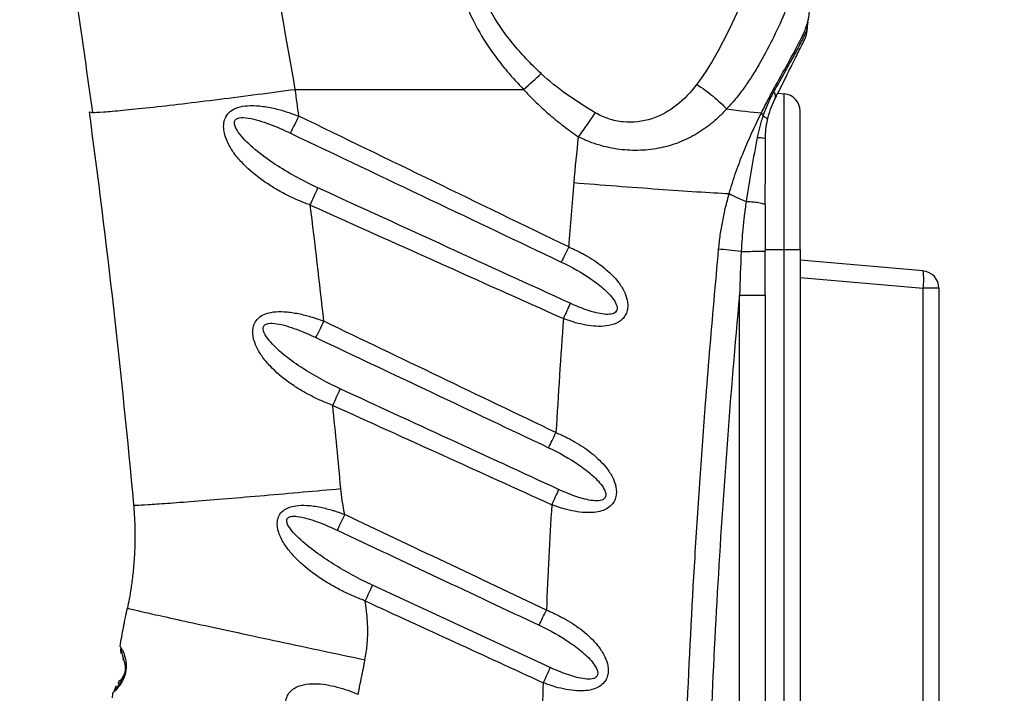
# Model space of a CAD drawing. Header units: millimetres. Extents: x 13 to 546, y 13 to 419.
# Tile 8 of 20: x 196 to 253, y 266 to 304. Entities that reach past the tile are written whole.
import ezdxf

# ---------------------------------------------------------------- set-up
doc = ezdxf.new("R2010")
doc.units = ezdxf.units.MM
doc.header["$LTSCALE"] = 2
doc.linetypes.add('SLD-Solid', pattern=[0])
doc.layers.add('DIMENSIONS', color=140, linetype='SLD-Solid', lineweight=25)
doc.styles.add('SLDTEXTSTYLE0', font='VERDANA.TTF')
doc.dimstyles.new('SLDDIMSTYLE0', dxfattribs={"dimtxt": 4.316016, "dimasz": 6.604, "dimexe": 0, "dimexo": 0.0625, "dimgap": 1.079004, "dimtad": 0, "dimtih": 1, "dimtoh": 1, "dimrnd": 1e-09, "dimzin": 12, "dimdsep": 46, "dimtxsty": 'SLDTEXTSTYLE0', "dimsah": 1, "dimcen": 0.09, "dimadec": 0, "dimazin": 3, "dimtfac": 1, "dimtofl": 0, "dimtmove": 0, "dimatfit": 3, "dimfxl": 0, "dimfrac": 2, "dimtolj": 1, "dimtzin": 12, "dimarcsym": 0})

# ---------------------------------------------------------------- blocks, each defined once
blk = doc.blocks.new('_D_1')
at = {"layer": 'DIMENSIONS'}
for p, q in [((250.339, 351.358), (169.059, 351.358)), ((175.409, 351.358), (175.409, 284.755)), ((168.996, 276.929), (167.547, 276.929)), ((167.547, 276.929), (167.547, 270.07)), ((181.822, 276.929), (183.271, 276.929)), ((183.271, 276.929), (183.271, 270.07)), ((167.547, 270.07), (168.996, 270.07)), ((183.271, 270.07), (181.822, 270.07)), ((175.409, 166.564), (175.409, 269.103)), ((183.567, 166.564), (169.059, 166.564))]:
    blk.add_line(p, q, dxfattribs=at)
for points in [[(175.409, 351.358), (174.393, 344.754), (176.425, 344.754)], [(175.409, 166.564), (176.425, 173.168), (174.393, 173.168)]]:
    blk.add_solid(points, dxfattribs=at)
at = {"layer": 'DIMENSIONS', "char_height": 4.2333, "attachment_point": 1, "style": 'SLDTEXTSTYLE0'}
for s, insert in [('184.8', (167.201, 283.272)), ('7.28', (168.996, 275.446))]:
    blk.add_mtext(s, dxfattribs=dict(at, insert=insert))
blk = doc.blocks.new('_D_2')
at = {"layer": 'DIMENSIONS'}
for p, q in [((250.339, 351.358), (146.879, 351.358)), ((153.229, 351.358), (153.229, 244.685)), ((146.817, 236.859), (145.367, 236.859)), ((145.367, 236.859), (145.367, 229.999)), ((159.642, 236.859), (161.091, 236.859)), ((161.091, 236.859), (161.091, 229.999)), ((145.367, 229.999), (146.817, 229.999)), ((161.091, 229.999), (159.642, 229.999)), ((153.229, 109.177), (153.229, 229.033)), ((212.028, 109.177), (146.879, 109.177))]:
    blk.add_line(p, q, dxfattribs=at)
for points in [[(153.229, 351.358), (152.213, 344.754), (154.245, 344.754)], [(153.229, 109.177), (154.245, 115.781), (152.213, 115.781)]]:
    blk.add_solid(points, dxfattribs=at)
at = {"layer": 'DIMENSIONS', "char_height": 4.2333, "attachment_point": 1, "style": 'SLDTEXTSTYLE0'}
for s, insert in [('242.2', (145.021, 243.202)), ('9.53', (146.817, 235.376))]:
    blk.add_mtext(s, dxfattribs=dict(at, insert=insert))

msp = doc.modelspace()

# ---------------------------------------------------------------- linework, layer by layer
for p, q in [((241.535, 304.194), (241.542, 304.27)), ((211.992, 300.419), (225.156, 300.419)), ((239.821, 300.195), (240.194, 300.162)), ((240.194, 291.164), (240.194, 300.162)), ((200.1, 299.123), (200.302, 299.094)), ((241.107, 291.164), (241.107, 299.166)), ((239.07, 293.77), (239.107, 293.736)), ((239.068, 291.085), (239.107, 291.087)), ((239.082, 288.558), (239.092, 291.085)), ((240.194, 291.164), (239.107, 291.164)), ((240.194, 219.964), (240.194, 291.164)), ((241.107, 291.164), (240.194, 291.164)), ((241.107, 291.164), (241.107, 219.964)), ((248.194, 289.944), (241.107, 290.564)), ((241.107, 289.568), (248.194, 288.947)), ((237.607, 220.064), (237.607, 288.558)), ((239.054, 288.558), (239.107, 288.558)), ((239.107, 220.064), (239.107, 288.558)), ((248.194, 222.18), (248.194, 288.947)), ((249.107, 288.947), (249.107, 222.18)), ((226.695, 267.075), (216.44, 271.826)), ((202.033, 267.586), (202.067, 267.525)), ((201.888, 266.331), (201.837, 266.282))]:
    msp.add_line(p, q)
at = {"flags": 128}
msp.add_lwpolyline([(249.107, 288.947), (249.089, 288.947), (249.039, 288.947), (248.956, 288.947), (248.844, 288.947), (248.707, 288.947), (248.549, 288.947), (248.376, 288.947), (248.194, 288.947)], dxfattribs=at)
for centre, radius, start, end in [((240.107, 299.166), 1, 0, 85), ((74.672, 365.662), 152.887, 333.68687, 334.09737), ((245.311, 289.446), 2.926, 350.1972, 9.8029), ((248.107, 288.947), 1, 0, 85)]:
    msp.add_arc(centre, radius, start, end)
for points, knots in [([(243.785, 320.832), (243.828, 320.803), (243.903, 320.752), (244.047, 320.647), (244.267, 320.454), (244.625, 320.018), (244.878, 319.285), (244.878, 318.232), (244.654, 317.044), (244.281, 315.713), (243.815, 314.302), (243.284, 312.796), (242.718, 311.24), (242.125, 309.635), (241.511, 308.012), (240.877, 306.392), (240.211, 304.795), (239.505, 303.259), (238.858, 302.041), (238.302, 301.129), (237.927, 300.578), (237.618, 300.162), (237.389, 299.875), (237.141, 299.588), (236.968, 299.398), (236.867, 299.288)], [0, 0, 0, 0, 0.008797, 0.015625, 0.031249, 0.062499, 0.124998, 0.18509, 0.25, 0.311173, 0.375, 0.436889, 0.5, 0.562309, 0.624999, 0.687864, 0.75, 0.813146, 0.875, 0.906658, 0.9375, 0.953749, 0.96875, 0.981756, 1, 1, 1, 1]), ([(211.992, 300.419), (211.416, 303.793), (210.791, 307.151), (209.478, 313.676), (208.79, 316.842), (208.099, 319.841)], [0, 0, 0, 0, 0.5, 0.5, 1, 1, 1, 1]), ([(231.759, 319.84), (231.638, 319.793), (231.184, 319.612), (230.194, 319.192), (228.812, 318.537), (227.365, 317.732), (226.001, 316.839), (224.779, 315.884), (223.609, 314.751), (222.635, 313.528), (221.849, 312.137), (221.328, 310.662), (221.109, 309.092), (221.197, 307.479), (221.575, 305.918), (222.216, 304.384), (223.044, 302.966), (223.845, 301.891), (224.447, 301.181), (224.816, 300.776), (225.042, 300.538), (225.156, 300.419)], [0, 0, 0, 0, 0.015033, 0.056696, 0.125, 0.192948, 0.25, 0.315916, 0.375, 0.441614, 0.5, 0.563079, 0.624999, 0.684613, 0.749999, 0.809576, 0.874999, 0.937499, 0.9625, 0.98125, 1, 1, 1, 1]), ([(197.18, 318.799), (197.366, 317.75), (197.785, 315.39), (198.532, 310.923), (199.406, 305.404), (200.001, 301.195), (200.298, 299.094)], [0, 0, 0, 0, 0.167324, 0.376148, 0.68846, 1, 1, 1, 1]), ([(241.547, 304.293), (241.555, 304.335), (241.569, 304.41), (241.596, 304.566), (241.64, 304.855), (241.719, 305.502), (241.837, 306.596), (242.089, 308.121), (242.53, 309.782), (243.171, 311.482), (243.944, 313.146), (244.615, 314.478), (245.05, 315.377), (245.283, 315.88), (245.391, 316.127), (245.445, 316.251)], [0, 0, 0, 0, 0.017226, 0.03125, 0.0625, 0.125, 0.25, 0.374999, 0.5, 0.625, 0.75, 0.875, 0.9375, 0.96875, 1, 1, 1, 1]), ([(226.17, 301.33), (225.575, 301.883), (225.016, 302.47), (224.007, 303.714), (223.557, 304.371), (223.188, 305.064)], [0, 0, 0, 0, 0.5, 0.5, 1, 1, 1, 1]), ([(237.567, 305.064), (237.213, 304.282), (236.846, 303.515), (236.052, 302.047), (235.626, 301.345), (235.142, 300.71)], [0, 0, 0, 0, 0.5, 0.5, 1, 1, 1, 1]), ([(238.871, 299.056), (238.939, 299.192), (239.074, 299.463), (239.347, 299.995), (239.831, 300.893), (240.506, 302.09), (241.077, 303.142), (241.362, 303.763), (241.466, 304.037), (241.515, 304.182), (241.535, 304.253), (241.547, 304.293)], [0, 0, 0, 0, 0.062511, 0.125022, 0.250027, 0.499911, 0.749955, 0.874978, 0.937489, 0.964224, 1, 1, 1, 1]), ([(241.505, 303.897), (241.497, 303.875), (241.48, 303.827), (241.444, 303.742), (241.393, 303.627), (241.325, 303.479), (241.213, 303.251), (241.04, 302.918), (240.815, 302.5), (240.537, 301.996), (240.281, 301.534), (240.052, 301.123), (239.897, 300.843), (239.752, 300.584), (239.646, 300.391), (239.592, 300.294)], [0, 0, 0, 0, 0.03519, 0.076873, 0.124995, 0.188461, 0.249995, 0.36469, 0.499992, 0.593614, 0.749998, 0.828121, 0.875, 0.937419, 1, 1, 1, 1]), ([(241.466, 303.582), (241.469, 303.59), (241.512, 303.71), (241.513, 303.84), (241.513, 303.962)], [0, 0, 0, 0, 0.067701, 1, 1, 1, 1]), ([(241.546, 304.293), (241.544, 304.282), (241.54, 304.26), (241.533, 304.237), (241.529, 304.226)], [0, 0, 0, 0, 0.493961, 1, 1, 1, 1]), ([(239.632, 299.815), (239.678, 299.908), (239.771, 300.095), (239.955, 300.463), (240.27, 301.095), (240.697, 301.952), (241.024, 302.607), (241.187, 302.935), (241.257, 303.075), (241.304, 303.169), (241.331, 303.224), (241.345, 303.251), (241.351, 303.264), (241.354, 303.27)], [0, 0, 0, 0, 0.062549, 0.125096, 0.250185, 0.500189, 0.74981, 0.812357, 0.874904, 0.937451, 0.968726, 0.984362, 1, 1, 1, 1]), ([(229.291, 299.071), (228.73, 299.401), (228.183, 299.751), (227.135, 300.499), (226.633, 300.899), (226.17, 301.33)], [0, 0, 0, 0, 0.5, 0.5, 1, 1, 1, 1]), ([(200.302, 299.094), (200.303, 299.094), (200.376, 299.084), (200.919, 299.117), (201.984, 299.205), (203.541, 299.366), (205.437, 299.582), (207.565, 299.841), (209.777, 300.123), (211.268, 300.322), (211.992, 300.419)], [0, 0, 0, 0, 0.00225, 0.141733, 0.286987, 0.435308, 0.58363, 0.728883, 0.868366, 1, 1, 1, 1]), ([(225.156, 300.419), (225.232, 300.335), (225.366, 300.187), (225.642, 299.899), (226.059, 299.49), (226.689, 298.922), (227.328, 298.402), (227.888, 297.985), (228.171, 297.781), (228.312, 297.678)], [0, 0, 0, 0, 0.081632, 0.142859, 0.285734, 0.500003, 0.750001, 0.875001, 1, 1, 1, 1]), ([(235.142, 300.71), (234.799, 300.259), (234.416, 299.85), (233.553, 299.167), (233.072, 298.895), (232.027, 298.552), (231.462, 298.484), (230.62, 298.57), (230.341, 298.629), (229.799, 298.808), (229.538, 298.927), (229.291, 299.071)], [0, 0, 0, 0, 0.25, 0.25, 0.5, 0.5, 0.75, 0.75, 0.875, 0.875, 1, 1, 1, 1]), ([(235.142, 300.71), (235.469, 300.496), (235.791, 300.26), (236.381, 299.775), (236.647, 299.526), (236.867, 299.288)], [0, 0, 0, 0, 0.5, 0.5, 1, 1, 1, 1]), ([(239.592, 300.294), (239.566, 300.246), (239.508, 300.139), (239.394, 299.92), (239.255, 299.628), (239.1, 299.268), (239.008, 299.016), (238.963, 298.89)], [0, 0, 0, 0, 0.113518, 0.249997, 0.499998, 0.749999, 1, 1, 1, 1]), ([(239.222, 298.653), (239.269, 298.868), (239.33, 299.076), (239.47, 299.466), (239.549, 299.648), (239.632, 299.815)], [0, 0, 0, 0, 0.5, 0.5, 1, 1, 1, 1]), ([(239.592, 300.294), (239.637, 300.205), (239.664, 300.117), (239.677, 299.954), (239.664, 299.879), (239.632, 299.815)], [0, 0, 0, 0, 0.5, 0.5, 1, 1, 1, 1]), ([(212.858, 293.743), (212.761, 293.78), (212.573, 293.851), (212.302, 293.96), (212.028, 294.078), (211.746, 294.208), (211.321, 294.418), (210.779, 294.719), (209.929, 295.272), (209.135, 295.928), (208.475, 296.695), (208.137, 297.245), (207.95, 297.704), (207.861, 298.085), (207.853, 298.467), (207.972, 298.856), (208.249, 299.189), (208.697, 299.406), (209.272, 299.497), (209.969, 299.475), (210.596, 299.366), (211.11, 299.239), (211.449, 299.141), (211.811, 299.016), (212.051, 298.928), (212.2, 298.874)], [0, 0, 0, 0, 0.025306, 0.04913, 0.071441, 0.098247, 0.125024, 0.187735, 0.250023, 0.374913, 0.441282, 0.499942, 0.532846, 0.562454, 0.595055, 0.624968, 0.661452, 0.701691, 0.750025, 0.807759, 0.874974, 0.90654, 0.937488, 0.961378, 1, 1, 1, 1]), ([(236.867, 299.288), (236.795, 299.211), (236.669, 299.075), (236.408, 298.81), (235.937, 298.385), (235.184, 297.844), (234.179, 297.346), (233.078, 297.016), (231.905, 296.869), (230.888, 296.915), (230.077, 297.052), (229.571, 297.183), (229.174, 297.311), (228.899, 297.413), (228.614, 297.537), (228.425, 297.625), (228.312, 297.678)], [0, 0, 0, 0, 0.035355, 0.062503, 0.124997, 0.250015, 0.376067, 0.499978, 0.625285, 0.749989, 0.812482, 0.874995, 0.907207, 0.937499, 0.962725, 1, 1, 1, 1]), ([(213.301, 294.737), (212.498, 295.104), (211.713, 295.531), (210.606, 296.242), (210.248, 296.492), (209.574, 297.022), (209.255, 297.302), (208.85, 297.751), (208.727, 297.905), (208.586, 298.139), (208.547, 298.218), (208.493, 298.372), (208.479, 298.447), (208.492, 298.582), (208.52, 298.641), (208.615, 298.729), (208.683, 298.758), (208.915, 298.808), (209.105, 298.794), (209.494, 298.73), (209.695, 298.679), (210.1, 298.558), (210.303, 298.487), (210.913, 298.258), (211.318, 298.081), (211.718, 297.89)], [0, 0, 0, 0, 0.25, 0.25, 0.375, 0.375, 0.5, 0.5, 0.5625, 0.5625, 0.59375, 0.59375, 0.625, 0.625, 0.65625, 0.65625, 0.6875, 0.6875, 0.75, 0.75, 0.8125, 0.8125, 0.875, 0.875, 1, 1, 1, 1]), ([(229.291, 299.071), (229.141, 298.856), (228.981, 298.628), (228.651, 298.158), (228.481, 297.917), (228.312, 297.678)], [0, 0, 0, 0, 0.5, 0.5, 1, 1, 1, 1]), ([(237.013, 294.406), (237.073, 294.614), (237.193, 295.031), (237.465, 295.847), (237.844, 296.838), (238.26, 297.787), (238.606, 298.522), (238.783, 298.878), (238.871, 299.056)], [0, 0, 0, 0, 0.124995, 0.249989, 0.499993, 0.749996, 0.874998, 1, 1, 1, 1]), ([(238.963, 298.89), (238.929, 298.79), (238.862, 298.591), (238.774, 298.283), (238.696, 297.971), (238.654, 297.758), (238.633, 297.652)], [0, 0, 0, 0, 0.25, 0.5, 0.75, 1, 1, 1, 1]), ([(238.963, 298.89), (239.051, 298.845), (239.121, 298.801), (239.21, 298.72), (239.229, 298.684), (239.222, 298.653)], [0, 0, 0, 0, 0.5, 0.5, 1, 1, 1, 1]), ([(211.718, 297.89), (214.404, 296.612), (219.609, 294.135), (224.814, 291.658), (227.334, 290.459)], [0, 0, 0, 0, 0.515996, 1, 1, 1, 1]), ([(238.633, 297.652), (238.524, 297.067), (238.409, 296.467), (238.19, 295.239), (238.084, 294.609), (237.992, 293.958)], [0, 0, 0, 0, 0.5, 0.5, 1, 1, 1, 1]), ([(238.633, 297.652), (238.778, 297.644), (238.901, 297.633), (239.065, 297.609), (239.107, 297.597), (239.107, 297.584)], [0, 0, 0, 0, 0.5, 0.5, 1, 1, 1, 1]), ([(239.089, 293.771), (239.095, 294.478), (239.106, 295.746), (239.107, 297.037), (239.107, 297.608)], [0, 0, 0, 0, 0.558288, 1, 1, 1, 1]), ([(212.858, 293.743), (212.936, 293.915), (213.014, 294.091), (213.165, 294.429), (213.237, 294.591), (213.301, 294.737)], [0, 0, 0, 0, 0.5, 0.5, 1, 1, 1, 1]), ([(227.849, 288.08), (225.499, 289.155), (220.649, 291.375), (215.8, 293.594), (213.301, 294.737)], [0, 0, 0, 0, 0.484772, 1, 1, 1, 1]), ([(228.052, 295.041), (228.855, 294.976), (229.68, 294.911), (231.321, 294.786), (232.137, 294.725), (233.702, 294.614), (234.451, 294.563), (235.83, 294.474), (236.46, 294.436), (237.013, 294.406)], [0, 0, 0, 0, 0.25, 0.25, 0.5, 0.5, 0.75, 0.75, 1, 1, 1, 1]), ([(236.407, 291.202), (236.421, 291.339), (236.448, 291.611), (236.52, 292.153), (236.633, 292.827), (236.777, 293.491), (236.907, 294.016), (236.978, 294.276), (237.013, 294.406)], [0, 0, 0, 0, 0.125, 0.25, 0.5, 0.75, 0.875, 1, 1, 1, 1]), ([(237.013, 294.406), (237.139, 294.33), (237.291, 294.252), (237.626, 294.099), (237.809, 294.025), (237.992, 293.958)], [0, 0, 0, 0, 0.5, 0.5, 1, 1, 1, 1]), ([(237.992, 293.958), (237.973, 293.814), (237.937, 293.543), (237.889, 293.16), (237.849, 292.827), (237.803, 292.395), (237.753, 291.817), (237.723, 291.332), (237.708, 291.077)], [0, 0, 0, 0, 0.151756, 0.285923, 0.402128, 0.50003, 0.73657, 1, 1, 1, 1]), ([(237.992, 293.958), (238.143, 293.949), (238.452, 293.932), (238.813, 293.878), (239.033, 293.821), (239.061, 293.783), (239.07, 293.77)], [0, 0, 0, 0, 0.275345, 0.566162, 0.856977, 1, 1, 1, 1]), ([(239.107, 291.087), (239.107, 291.142), (239.107, 291.253), (239.107, 291.475), (239.107, 291.863), (239.107, 292.283), (239.107, 292.725), (239.107, 293.055), (239.107, 293.407), (239.107, 293.626), (239.107, 293.736)], [0, 0, 0, 0, 0.0625, 0.125, 0.250005, 0.499988, 0.599994, 0.749998, 0.874996, 1, 1, 1, 1]), ([(227.759, 291.33), (227.685, 291.179), (227.611, 291.026), (227.467, 290.731), (227.398, 290.589), (227.334, 290.459)], [0, 0, 0, 0, 0.5, 0.5, 1, 1, 1, 1]), ([(227.759, 291.33), (227.857, 291.287), (228.039, 291.207), (228.309, 291.079), (228.566, 290.947), (229.084, 290.659), (229.818, 290.16), (230.532, 289.463), (230.96, 288.806), (231.133, 288.336), (231.178, 287.954), (231.144, 287.656), (231.035, 287.379), (230.797, 287.083), (230.363, 286.836), (229.793, 286.742), (229.187, 286.754), (228.602, 286.846), (228.128, 286.966), (227.751, 287.09), (227.564, 287.158), (227.455, 287.197)], [0, 0, 0, 0, 0.033829, 0.062519, 0.094227, 0.125039, 0.249958, 0.374789, 0.441935, 0.499841, 0.532388, 0.562361, 0.593493, 0.624882, 0.681785, 0.749939, 0.80914, 0.874978, 0.93748, 0.963248, 1, 1, 1, 1]), ([(234.658, 219.995), (234.623, 220.832), (234.554, 222.48), (234.465, 224.911), (234.388, 227.26), (234.323, 229.528), (234.27, 231.714), (234.227, 233.818), (234.193, 235.841), (234.139, 240.14), (234.128, 246.728), (234.268, 255.632), (234.564, 264.53), (234.943, 271.981), (235.324, 277.916), (235.608, 281.853), (235.964, 286.258), (236.229, 289.217), (236.407, 291.202)], [0, 0, 0, 0, 0.0352703, 0.0693924, 0.1023658, 0.1341906, 0.1648665, 0.1943934, 0.2227712, 0.2499997, 0.3753488, 0.4999999, 0.6247253, 0.75, 0.813998, 0.8750001, 0.9160872, 1, 1, 1, 1]), ([(237.708, 291.077), (237.468, 291.1), (237.223, 291.124), (236.775, 291.167), (236.572, 291.187), (236.407, 291.202)], [0, 0, 0, 0, 0.5, 0.5, 1, 1, 1, 1]), ([(237.708, 291.077), (237.887, 291.077), (238.26, 291.077), (238.725, 291.08), (239.017, 291.082), (239.055, 291.084), (239.068, 291.085)], [0, 0, 0, 0, 0.266186, 0.552344, 0.838503, 1, 1, 1, 1]), ([(227.334, 290.459), (227.938, 290.172), (228.525, 289.84), (229.332, 289.28), (229.59, 289.082), (229.939, 288.765), (230.049, 288.656), (230.249, 288.431), (230.34, 288.315), (230.482, 288.078), (230.535, 287.957), (230.561, 287.731), (230.529, 287.629), (230.371, 287.492), (230.251, 287.457), (229.985, 287.434), (229.839, 287.445), (229.391, 287.511), (229.079, 287.6), (228.461, 287.814), (228.153, 287.94), (227.849, 288.08)], [0, 0, 0, 0, 0.25, 0.25, 0.375, 0.375, 0.4375, 0.4375, 0.5, 0.5, 0.5625, 0.5625, 0.625, 0.625, 0.6875, 0.6875, 0.75, 0.75, 0.875, 0.875, 1, 1, 1, 1]), ([(237.607, 288.558), (237.08, 282.815), (236.441, 274.238), (236.029, 265.717), (235.805, 260.049), (235.718, 257.222), (235.41, 243.108), (235.56, 231.663), (236.109, 220.064)], [0, 0, 0, 0, 0.25, 0.375, 0.375, 0.5, 0.5, 1, 1, 1, 1]), ([(237.607, 288.558), (237.803, 288.558), (238.197, 288.558), (238.688, 288.558), (238.998, 288.558), (239.04, 288.558), (239.054, 288.558)], [0, 0, 0, 0, 0.282489, 0.564977, 0.847466, 1, 1, 1, 1]), ([(214.154, 282.196), (214.036, 282.242), (213.812, 282.328), (213.481, 282.468), (213.163, 282.615), (212.734, 282.829), (212.216, 283.121), (211.424, 283.645), (210.687, 284.266), (210.078, 284.991), (209.771, 285.511), (209.606, 285.944), (209.534, 286.303), (209.54, 286.66), (209.667, 287.019), (209.937, 287.324), (210.36, 287.525), (210.9, 287.614), (211.553, 287.598), (212.141, 287.5), (212.621, 287.383), (212.941, 287.292), (213.28, 287.177), (213.505, 287.095), (213.642, 287.045)], [0, 0, 0, 0, 0.0332702, 0.0625061, 0.0939005, 0.1250134, 0.1878306, 0.2500049, 0.3748789, 0.4413283, 0.4998981, 0.5327899, 0.5624059, 0.5948547, 0.6249137, 0.6614608, 0.7018226, 0.7499691, 0.8079319, 0.8749839, 0.9065403, 0.9374933, 0.9619423, 1, 1, 1, 1]), ([(214.583, 283.144), (213.834, 283.488), (213.104, 283.888), (212.075, 284.555), (211.743, 284.79), (211.119, 285.287), (210.824, 285.55), (210.455, 285.971), (210.344, 286.116), (210.181, 286.408), (210.127, 286.558), (210.16, 286.742), (210.19, 286.795), (210.286, 286.874), (210.35, 286.9), (210.57, 286.945), (210.748, 286.933), (211.111, 286.876), (211.299, 286.83), (211.676, 286.72), (211.866, 286.655), (212.435, 286.444), (212.813, 286.28), (213.186, 286.103)], [0, 0, 0, 0, 0.25, 0.25, 0.375, 0.375, 0.5, 0.5, 0.5625, 0.5625, 0.625, 0.625, 0.65625, 0.65625, 0.6875, 0.6875, 0.75, 0.75, 0.8125, 0.8125, 0.875, 0.875, 1, 1, 1, 1]), ([(213.186, 286.103), (213.253, 286.241), (213.327, 286.394), (213.482, 286.714), (213.562, 286.881), (213.642, 287.045)], [0, 0, 0, 0, 0.5, 0.5, 1, 1, 1, 1]), ([(214.154, 282.196), (214.229, 282.36), (214.304, 282.527), (214.45, 282.849), (214.519, 283.003), (214.583, 283.144)], [0, 0, 0, 0, 0.5, 0.5, 1, 1, 1, 1]), ([(226.602, 279.754), (226.666, 279.885), (226.734, 280.028), (226.877, 280.323), (226.95, 280.476), (227.022, 280.627)], [0, 0, 0, 0, 0.5, 0.5, 1, 1, 1, 1]), ([(227.022, 280.627), (227.122, 280.584), (227.307, 280.504), (227.582, 280.376), (227.843, 280.244), (228.369, 279.955), (229.114, 279.454), (229.842, 278.753), (230.284, 278.093), (230.468, 277.619), (230.521, 277.234), (230.495, 276.931), (230.392, 276.649), (230.196, 276.396), (229.912, 276.195), (229.541, 276.062), (229.081, 275.998), (228.534, 276.011), (227.942, 276.105), (227.462, 276.227), (227.081, 276.355), (226.892, 276.424), (226.78, 276.464)], [0, 0, 0, 0, 0.03389, 0.062518, 0.094341, 0.125036, 0.249954, 0.374794, 0.441922, 0.499838, 0.532436, 0.562357, 0.593521, 0.624874, 0.6618, 0.702775, 0.749928, 0.808584, 0.874962, 0.937482, 0.962976, 1, 1, 1, 1]), ([(226.602, 279.754), (227.215, 279.464), (227.811, 279.129), (228.632, 278.563), (228.895, 278.363), (229.252, 278.043), (229.365, 277.933), (229.572, 277.706), (229.665, 277.588), (229.817, 277.349), (229.874, 277.226), (229.902, 277.053), (229.901, 276.997), (229.874, 276.897), (229.847, 276.852), (229.733, 276.744), (229.612, 276.707), (229.344, 276.683), (229.195, 276.694), (228.742, 276.762), (228.426, 276.854), (227.8, 277.073), (227.488, 277.203), (227.18, 277.344)], [0, 0, 0, 0, 0.25, 0.25, 0.375, 0.375, 0.4375, 0.4375, 0.5, 0.5, 0.5625, 0.5625, 0.59375, 0.59375, 0.625, 0.625, 0.6875, 0.6875, 0.75, 0.75, 0.875, 0.875, 1, 1, 1, 1]), ([(202.663, 276.452), (202.663, 276.443), (202.727, 276.44), (203.002, 276.448), (203.214, 276.458), (203.797, 276.493), (204.169, 276.518), (205.063, 276.583), (205.585, 276.623), (206.752, 276.715), (207.396, 276.767), (208.762, 276.88), (209.484, 276.942), (210.954, 277.068), (211.703, 277.134), (213.182, 277.265), (213.913, 277.331), (214.617, 277.395)], [0, 0, 0, 0, 0.125, 0.125, 0.25, 0.25, 0.375, 0.375, 0.5, 0.5, 0.625, 0.625, 0.75, 0.75, 0.875, 0.875, 1, 1, 1, 1]), ([(202.663, 276.452), (202.679, 276.277), (202.708, 275.9), (202.738, 275.293), (202.745, 274.841), (202.745, 274.64)], [0.6607772, 0.6607772, 0.6607772, 0.6607772, 0.7857772, 0.9107772, 1, 1, 1, 1]), ([(216.023, 270.916), (215.93, 270.952), (215.75, 271.022), (215.493, 271.128), (215.234, 271.239), (214.968, 271.362), (214.562, 271.56), (214.045, 271.841), (213.226, 272.353), (212.445, 272.946), (211.77, 273.636), (211.33, 274.213), (211.055, 274.752), (210.946, 275.23), (210.959, 275.598), (211.088, 275.935), (211.343, 276.18), (211.662, 276.335), (212.099, 276.434), (212.706, 276.442), (213.304, 276.354), (213.802, 276.238), (214.105, 276.155), (214.451, 276.04), (214.681, 275.96), (214.843, 275.904)], [0, 0, 0, 0, 0.025792, 0.049605, 0.071451, 0.098306, 0.12504, 0.187886, 0.250063, 0.375011, 0.441704, 0.500049, 0.56257, 0.59571, 0.62509, 0.656371, 0.687403, 0.71683, 0.749921, 0.805522, 0.87496, 0.905993, 0.937482, 0.955823, 1, 1, 1, 1]), ([(216.44, 271.826), (215.669, 272.183), (214.916, 272.593), (213.84, 273.269), (213.489, 273.505), (212.816, 274.001), (212.492, 274.26), (212.054, 274.673), (211.917, 274.814), (211.738, 275.031), (211.683, 275.105), (211.589, 275.252), (211.55, 275.327), (211.502, 275.47), (211.494, 275.54), (211.524, 275.659), (211.564, 275.707), (211.681, 275.771), (211.755, 275.788), (211.919, 275.802), (212.007, 275.799), (212.28, 275.77), (212.472, 275.727), (212.858, 275.621), (213.053, 275.556), (213.637, 275.343), (214.025, 275.176), (214.409, 274.995)], [0, 0, 0, 0, 0.25, 0.25, 0.375, 0.375, 0.5, 0.5, 0.5625, 0.5625, 0.59375, 0.59375, 0.625, 0.625, 0.65625, 0.65625, 0.6875, 0.6875, 0.71875, 0.71875, 0.75, 0.75, 0.8125, 0.8125, 0.875, 0.875, 1, 1, 1, 1]), ([(214.843, 275.904), (214.768, 275.746), (214.692, 275.586), (214.545, 275.278), (214.474, 275.13), (214.409, 274.995)], [0, 0, 0, 0, 0.5, 0.5, 1, 1, 1, 1]), ([(202.745, 274.64), (202.745, 274.56), (202.744, 274.333), (202.734, 273.936), (202.71, 273.429), (202.673, 272.918), (202.612, 272.302), (202.524, 271.647), (202.416, 271.015), (202.347, 270.666), (202.312, 270.504)], [0.0000206, 0.0000206, 0.0000206, 0.0000206, 0.0357978, 0.0982978, 0.1607978, 0.2232978, 0.2857978, 0.4107978, 0.5357978, 0.6607772, 0.6607772, 0.6607772, 0.6607772]), ([(216.44, 271.826), (216.378, 271.69), (216.309, 271.541), (216.168, 271.232), (216.095, 271.073), (216.023, 270.916)], [0, 0, 0, 0, 0.5, 0.5, 1, 1, 1, 1]), ([(216.01, 267.524), (216.036, 267.663), (216.087, 267.943), (216.158, 268.507), (216.188, 269.219), (216.147, 269.929), (216.093, 270.422), (216.056, 270.704), (216.034, 270.845), (216.023, 270.916)], [0, 0, 0, 0, 0.125, 0.25, 0.5, 0.75, 0.875, 0.936533, 1, 1, 1, 1]), ([(201.889, 268.297), (201.921, 268.481), (201.986, 268.85), (202.071, 269.303), (202.142, 269.671), (202.215, 270.039), (202.274, 270.321), (202.312, 270.504)], [0, 0, 0, 0, 0.249995, 0.499995, 0.615495, 0.750002, 1, 1, 1, 1]), ([(202.312, 270.504), (202.31, 270.493), (202.665, 270.407), (204.036, 270.097), (206.066, 269.649), (209.108, 268.993), (212.422, 268.284), (214.216, 267.903), (216.01, 267.524)], [0, 0, 0, 0, 0.25, 0.25, 0.5, 0.75, 0.75, 1, 1, 1, 1]), ([(226.057, 269.514), (226.119, 269.645), (226.187, 269.788), (226.328, 270.085), (226.401, 270.238), (226.472, 270.389)], [0, 0, 0, 0, 0.5, 0.5, 1, 1, 1, 1]), ([(226.472, 270.389), (226.573, 270.346), (226.761, 270.266), (227.039, 270.139), (227.304, 270.006), (227.838, 269.716), (228.595, 269.213), (229.337, 268.508), (229.792, 267.845), (229.986, 267.37), (230.049, 266.981), (230.03, 266.674), (229.934, 266.385), (229.742, 266.125), (229.458, 265.919), (229.082, 265.783), (228.618, 265.719), (228.064, 265.733), (227.465, 265.831), (226.979, 265.955), (226.594, 266.086), (226.403, 266.156), (226.29, 266.197)], [0, 0, 0, 0, 0.0338785, 0.0625171, 0.0943324, 0.1250348, 0.2499531, 0.3747975, 0.4419092, 0.4998399, 0.5324637, 0.5623569, 0.5936397, 0.6248722, 0.6617128, 0.7026506, 0.749931, 0.8085237, 0.8749632, 0.9374823, 0.9629805, 1, 1, 1, 1]), ([(226.057, 269.514), (226.678, 269.222), (227.283, 268.883), (228.119, 268.31), (228.386, 268.108), (228.751, 267.785), (228.867, 267.674), (229.08, 267.445), (229.177, 267.326), (229.336, 267.085), (229.398, 266.96), (229.446, 266.723), (229.426, 266.613), (229.278, 266.463), (229.157, 266.424), (228.886, 266.399), (228.736, 266.41), (228.276, 266.481), (227.957, 266.575), (227.322, 266.799), (227.006, 266.931), (226.695, 267.075)], [0, 0, 0, 0, 0.25, 0.25, 0.375, 0.375, 0.4375, 0.4375, 0.5, 0.5, 0.5625, 0.5625, 0.625, 0.625, 0.6875, 0.6875, 0.75, 0.75, 0.875, 0.875, 1, 1, 1, 1]), ([(201.889, 268.297), (201.889, 268.295), (201.89, 268.291), (201.898, 268.278), (201.911, 268.259), (201.928, 268.233), (201.949, 268.201), (201.972, 268.164), (201.997, 268.12), (202.037, 268.045), (202.094, 267.924), (202.159, 267.742), (202.204, 267.558), (202.232, 267.376), (202.246, 267.157), (202.224, 266.885), (202.165, 266.621), (202.088, 266.418), (202.008, 266.254), (201.911, 266.093), (201.796, 265.94), (201.686, 265.819), (201.597, 265.734), (201.539, 265.682), (201.5, 265.656), (201.494, 265.649), (201.491, 265.645)], [0, 0, 0, 0, 0.035923, 0.070566, 0.103896, 0.135883, 0.166502, 0.195732, 0.223559, 0.249977, 0.31728, 0.374981, 0.408264, 0.43748, 0.470963, 0.499986, 0.528918, 0.562494, 0.591708, 0.624993, 0.682778, 0.749997, 0.810691, 0.875003, 0.928907, 1, 1, 1, 1]), ([(201.924, 268.179), (201.922, 268.147), (201.916, 268.051), (201.934, 267.949), (201.946, 267.882)], [0, 0, 0, 0, 0.335509, 1, 1, 1, 1]), ([(201.949, 268.155), (201.963, 268.051), (201.997, 267.817), (202.105, 267.467), (202.165, 267.273)], [0, 0, 0, 0, 0.445162, 1, 1, 1, 1]), ([(215.624, 265.531), (215.632, 265.572), (215.646, 265.656), (215.669, 265.781), (215.693, 265.905), (215.743, 266.154), (215.804, 266.444), (215.872, 266.775), (215.918, 267.007), (215.965, 267.257), (215.993, 267.424), (216.01, 267.524)], [0, 0, 0, 0, 0.062501, 0.125, 0.187499, 0.250001, 0.5, 0.625001, 0.750001, 0.850001, 1, 1, 1, 1]), ([(202.191, 267.047), (202.191, 267.037), (202.191, 267.018), (202.19, 266.977), (202.187, 266.932), (202.182, 266.89), (202.175, 266.84), (202.16, 266.763), (202.132, 266.661), (202.072, 266.497), (201.928, 266.22), (201.736, 265.975), (201.653, 265.84), (201.616, 265.78)], [0, 0, 0, 0, 0.023284, 0.050542, 0.065683, 0.081935, 0.099632, 0.119132, 0.164461, 0.218944, 0.352889, 0.712005, 1, 1, 1, 1]), ([(202.152, 267.306), (202.165, 267.265), (202.182, 267.209), (202.193, 267.067), (202.19, 266.981), (202.185, 266.931), (202.18, 266.895), (202.174, 266.859), (202.163, 266.81), (202.141, 266.729), (202.095, 266.609), (202.035, 266.505), (201.974, 266.421), (201.907, 266.345), (201.849, 266.293), (201.841, 266.286), (201.837, 266.282)], [0, 0, 0, 0, 0.109278, 0.151628, 0.170363, 0.178396, 0.186042, 0.193707, 0.201849, 0.220923, 0.263707, 0.360932, 0.464109, 0.569686, 0.783993, 1, 1, 1, 1]), ([(201.815, 266.115), (201.799, 266.145), (201.767, 266.203), (201.83, 266.271), (201.861, 266.304)], [0, 0, 0, 0, 0.5091386, 1, 1, 1, 1]), ([(201.667, 266.025), (201.637, 265.964), (201.576, 265.841), (201.548, 265.716), (201.533, 265.653)], [0, 0, 0, 0, 0.4975, 1, 1, 1, 1]), ([(215.135, 261.44), (215.027, 261.486), (214.829, 261.571), (214.535, 261.707), (214.255, 261.848), (213.69, 262.155), (213.058, 262.575), (212.417, 263.135), (211.976, 263.623), (211.627, 264.149), (211.447, 264.666), (211.427, 265.08), (211.502, 265.396), (211.67, 265.671), (211.984, 265.934), (212.489, 266.122), (213.115, 266.161), (213.77, 266.098), (214.398, 265.963), (214.907, 265.81), (215.309, 265.658), (215.509, 265.577), (215.624, 265.531)], [0, 0, 0, 0, 0.034203, 0.062505, 0.094327, 0.125011, 0.249907, 0.314954, 0.374919, 0.443025, 0.499939, 0.532474, 0.562451, 0.592817, 0.624957, 0.681828, 0.74998, 0.809539, 0.874987, 0.937494, 0.963751, 1, 1, 1, 1])]:
    msp.add_open_spline(points, degree=3, knots=knots)
for points in [[(241.354, 303.27), (241.449, 303.461), (241.503, 303.68), (241.505, 303.897)], [(241.546, 304.293), (241.517, 304.164), (241.503, 304.031), (241.505, 303.897)], [(241.513, 303.962), (241.512, 303.94), (241.511, 303.918), (241.506, 303.897)], [(241.529, 304.225), (241.517, 304.138), (241.511, 304.05), (241.512, 303.962)], [(241.355, 303.269), (241.355, 303.27), (241.355, 303.27), (241.356, 303.27)], [(240.908, 302.375), (240.91, 302.379), (240.912, 302.383), (240.914, 302.387)], [(225.156, 300.419), (225.5, 300.726), (225.848, 301.039), (226.17, 301.33)], [(212.2, 298.874), (212.131, 299.389), (212.062, 299.904), (211.992, 300.419)], [(236.867, 299.288), (237.635, 299.193), (238.317, 299.114), (238.871, 299.056)], [(200.1, 299.123), (201.119, 291.587), (201.974, 284.027), (202.663, 276.452)], [(227.759, 291.33), (222.572, 293.843), (217.386, 296.358), (212.2, 298.874)], [(238.871, 299.056), (238.897, 299.001), (238.928, 298.945), (238.963, 298.89)], [(239.107, 297.584), (239.107, 297.949), (239.147, 298.311), (239.222, 298.653)], [(228.312, 297.678), (228.211, 296.801), (228.125, 295.922), (228.052, 295.041)], [(228.052, 295.041), (227.951, 293.804), (227.853, 292.567), (227.759, 291.33)], [(213.642, 287.045), (213.395, 289.279), (213.133, 291.512), (212.858, 293.743)], [(212.858, 293.743), (217.724, 291.562), (222.59, 289.381), (227.455, 287.197)], [(237.708, 291.077), (237.673, 290.237), (237.639, 289.398), (237.607, 288.558)], [(227.849, 288.08), (227.73, 287.812), (227.591, 287.5), (227.455, 287.197)], [(227.022, 280.627), (222.56, 282.762), (218.1, 284.902), (213.642, 287.045)], [(227.455, 287.197), (227.3, 285.008), (227.156, 282.818), (227.022, 280.627)], [(213.186, 286.103), (215.422, 285.044), (219.893, 282.927), (224.366, 280.812), (226.602, 279.754)], [(227.18, 277.344), (225.081, 278.312), (220.882, 280.246), (216.682, 282.178), (214.583, 283.144)], [(214.617, 277.395), (214.47, 278.996), (214.316, 280.596), (214.154, 282.196)], [(214.154, 282.196), (218.364, 280.288), (222.573, 278.378), (226.78, 276.464)], [(214.843, 275.904), (214.728, 276.472), (214.656, 276.958), (214.617, 277.395)], [(227.18, 277.344), (227.06, 277.078), (226.918, 276.766), (226.78, 276.464)], [(226.78, 276.464), (226.669, 274.439), (226.566, 272.414), (226.472, 270.389)], [(226.472, 270.389), (222.594, 272.223), (218.718, 274.061), (214.843, 275.904)], [(214.409, 274.995), (216.35, 274.08), (220.232, 272.252), (224.115, 270.427), (226.057, 269.514)], [(216.023, 270.916), (219.447, 269.346), (222.869, 267.773), (226.29, 266.197)], [(226.695, 267.075), (226.573, 266.811), (226.429, 266.499), (226.29, 266.197)], [(226.29, 266.197), (226.215, 264.34), (226.147, 262.483), (226.087, 260.625)], [(201.451, 265.325), (201.464, 265.432), (201.477, 265.539), (201.491, 265.645)]]:
    msp.add_open_spline(points, degree=3)

# ---------------------------------------------------------------- dimensions: what is measured, and where the dimension line sits
at = {"layer": 'DIMENSIONS'}
for base, p1, picture, middle in [((153.229, 351.358), (214.568, 109.177), '_D_2', (153.229, 236.859)), ((175.409, 351.358), (186.107, 166.564), '_D_1', (175.409, 276.929))]:
    dim = msp.add_linear_dim(base=base, p1=p1, p2=(252.879, 351.358), angle=90, dimstyle='SLDDIMSTYLE0', dxfattribs=at)
    dim.commit()
    dim.dimension.update_dxf_attribs({"geometry": picture, "text_midpoint": middle, "dimtype": 160})

doc.saveas('drawing.dxf')
